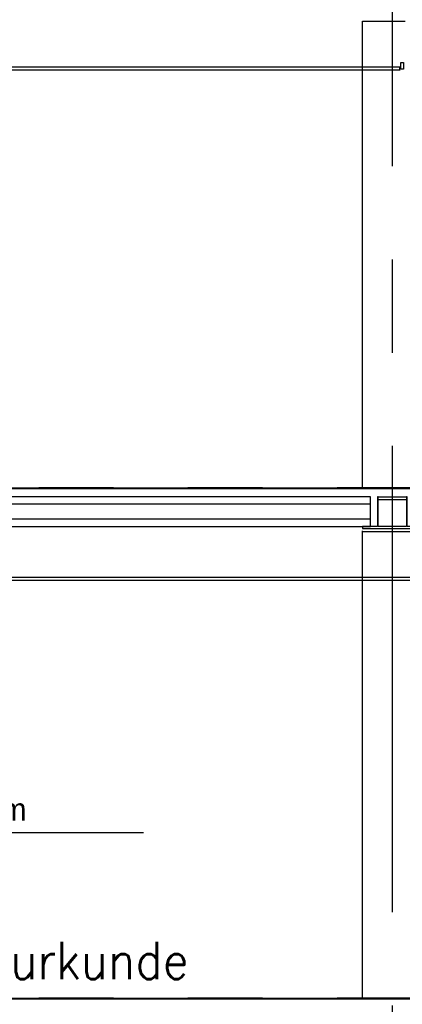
# Model space of a CAD drawing. Extents: x 0 to 140000, y 0 to 84100.
# Tile 47 of 105: x 38557 to 41121, y 15285 to 21884. Entities that reach past the tile are written whole.
import ezdxf
from ezdxf.enums import TextEntityAlignment as Align

# ---------------------------------------------------------------- set-up
doc = ezdxf.new("R2010")
doc.units = 0
doc.header["$LTSCALE"] = 100
doc.header["$MEASUREMENT"] = 0
doc.linetypes.add('B0201', pattern=[50, 31.25, -6.25, 6.25, -6.25])
doc.linetypes.add('DASHDOT', pattern=[1, 0.5, -0.25, 0, -0.25])
for name, color, linetype in [('AL$1A---_ALGEMEEN', 1, 'CONTINUOUS'), ('AL$7A---_STRAMIEN', 42, 'B0201'), ('AL$8A---_HULPLIJNEN', 1, 'CONTINUOUS'), ('AL22G---_PREFABBETON', 3, 'CONTINUOUS'), ('AL23----_ARCEER', 3, 'CONTINUOUS'), ('AL23----_VLOEREN', 7, 'CONTINUOUS'), ('AL28MH--_METAAL', 3, 'CONTINUOUS'), ('AL43----_VLOERAFW', 1, 'CONTINUOUS'), ('AL45----_PLAFONDAFW', 7, 'CONTINUOUS'), ('AT$1A---_ALGEMEEN', 7, 'CONTINUOUS'), ('RNR-NM', 2, 'CONTINUOUS')]:
    doc.layers.add(name, color=color, linetype=linetype)
doc.styles.add('02_100', font='B-GBP.shx', dxfattribs={"height": 250})
doc.styles.add('BD_25-100-ROMANS', font='ROMANS', dxfattribs={"width": 0.9, "height": 250})

msp = doc.modelspace()

# ---------------------------------------------------------------- linework, layer by layer
at = {"layer": 'AL$1A---_ALGEMEEN'}
msp.add_line((39387, 16435.1), (35623.8, 16435.1), dxfattribs=at)
at = {"layer": 'AL$7A---_STRAMIEN'}
msp.add_line((41053.8, 39027.2), (41053.8, 4132.5), dxfattribs=at)
at = {"layer": 'AL$7A---_STRAMIEN', "color": 1, "linetype": 'DASHDOT', "ltscale": 10}
for p, q in [((74188.1, 18746.7), (32778.5, 18746.7)), ((74188.1, 15326.7), (32778.5, 15326.7))]:
    msp.add_line(p, q, dxfattribs=at)
at = {"layer": 'AL$8A---_HULPLIJNEN'}
for p, q in [((40853.8, 21874.7), (41139.8, 21874.7)), ((40853.8, 18454.7), (41253.8, 18454.7))]:
    msp.add_line(p, q, dxfattribs=at)
at = {"layer": 'AL22G---_PREFABBETON', "color": 1}
for p, q in [((40853.8, 18746.7), (40853.8, 21874.7)), ((40853.8, 15326.7), (40853.8, 18458.7))]:
    msp.add_line(p, q, dxfattribs=at)
at = {"layer": 'AL23----_ARCEER', "color": 1}
for p, q in [((40908.2, 18636.7), (34850.2, 18636.7)), ((40908.2, 18536.7), (34850.2, 18536.7))]:
    msp.add_line(p, q, dxfattribs=at)
at = {"layer": 'AL23----_VLOEREN'}
for p, q in [((34803.8, 18741.7), (50153.8, 18741.7)), ((40908.2, 18686.7), (34850.2, 18686.7)), ((40908.2, 18486.7), (40908.2, 18686.7)), ((34850.2, 18486.7), (40908.2, 18486.7)), ((34803.8, 15321.7), (50153.8, 15321.7))]:
    msp.add_line(p, q, dxfattribs=at)
at = {"layer": 'AL28MH--_METAAL'}
msp.add_lwpolyline([(40854, 18474.7), (41253.8, 18474.7), (41253.8, 18486.7), (41153.9, 18486.7), (41153.9, 18686.7), (41148.9, 18686.7), (41148.9, 18486.7), (40958.9, 18486.7), (40958.9, 18686.7), (41148.9, 18686.7), (41148.9, 18666.7), (40958.9, 18666.7), (40958.9, 18686.7), (40953.9, 18686.7), (40953.9, 18486.7), (40854, 18486.7)], close=True, dxfattribs=at)
at = {"layer": 'AL43----_VLOERAFW', "color": 1, "linetype": 'CONTINUOUS'}
for p, q in [((34803.8, 18746.7), (54203.8, 18746.7)), ((34803.8, 15326.7), (71813.8, 15326.7))]:
    msp.add_line(p, q, dxfattribs=at)
at = {"layer": 'AL45----_PLAFONDAFW'}
for p, q in [((41104.2, 21566.7), (34838.4, 21566.7)), ((41104.2, 21546.7), (34838.4, 21546.7)), ((41104.2, 21546.7), (41104.2, 21566.7)), ((43679.2, 18146.5), (34838.4, 18146.7)), ((43679.2, 18126.5), (34838.4, 18126.7))]:
    msp.add_line(p, q, dxfattribs=at)
at = {"layer": 'AL45----_PLAFONDAFW', "const_width": 2}
msp.add_lwpolyline([(41107.5, 21585.8), (41107.5, 21544.1), (41087.5, 21544.1)], dxfattribs=at)
at = {"layer": 'AL45----_PLAFONDAFW'}
msp.add_lwpolyline([(41128.8, 21551.7), (41110.8, 21551.7), (41110.8, 21596.7), (41128.8, 21596.7)], close=True, dxfattribs=at)

# ---------------------------------------------------------------- texts
at = {"layer": 'AT$1A---_ALGEMEEN', "color": 2, "style": '02_100'}
msp.add_text('druklaag incl. afwerking 60mm', height=150, dxfattribs=at).set_placement((35893.7, 16516.6))
at = {"layer": 'RNR-NM', "style": 'BD_25-100-ROMANS', "width": 0.9}
msp.add_text('theorielokaal/natuurkunde', height=250, dxfattribs=at).set_placement((37702.6, 15454.8), align=Align.CENTER)

doc.saveas('drawing.dxf')
